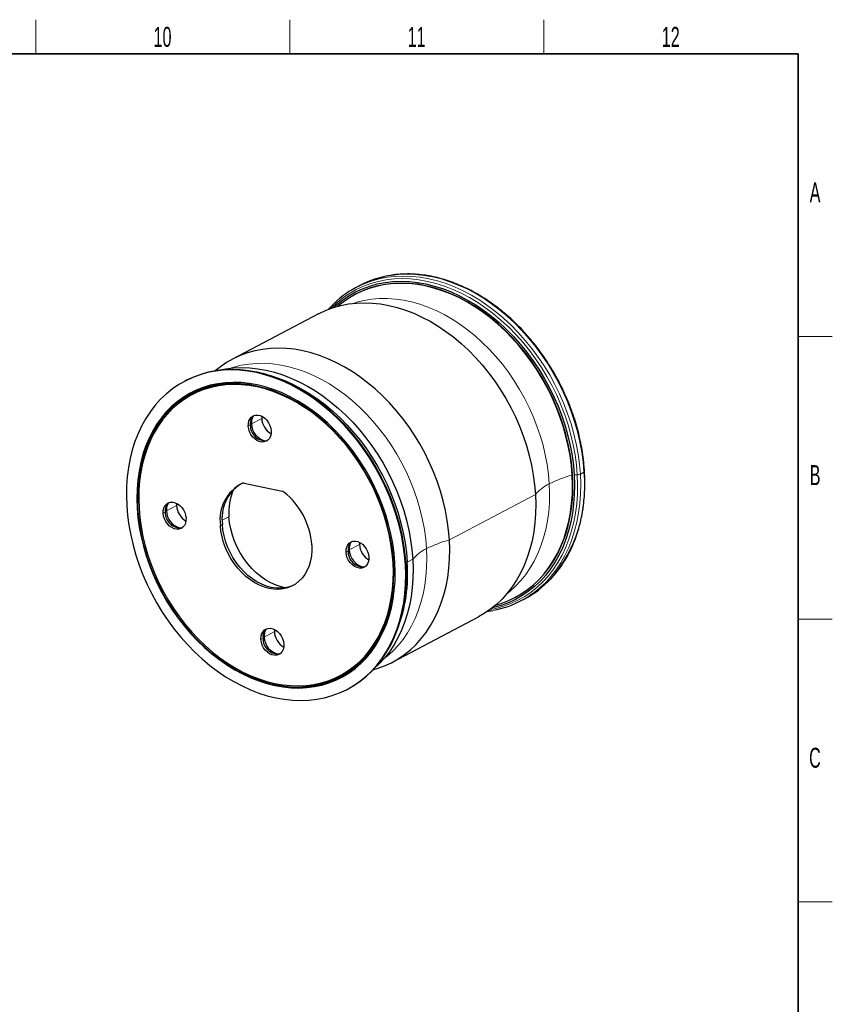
# Model space of a CAD drawing. Header units: millimetres. Extents: x 16 to 581, y 2 to 418.
# Tile 7 of 7: x 435 to 577, y 242 to 414. Entities that reach past the tile are written whole.
import ezdxf

# ---------------------------------------------------------------- set-up
doc = ezdxf.new("R2010")
doc.units = ezdxf.units.MM
doc.styles.add('SLDTEXTSTYLE0', font='TXT', dxfattribs={"width": 0.605})

msp = doc.modelspace()

# ---------------------------------------------------------------- linework, layer by layer
at = {"color": 7, "linetype": 'Continuous', "lineweight": 18}
for p, q in [((437.5, 408), (437.5, 414)), ((482, 408), (482, 414)), ((526.5, 408), (526.5, 414)), ((577, 358.5), (571, 358.5)), ((475.278, 343.237), (477.069, 344.182)), ((475.079, 343.013), (474.721, 342.824)), ((533.509, 334.739), (532.874, 334.404)), ((531.515, 334.279), (531.446, 334.243)), ((525.015, 330.848), (509.951, 322.895)), ((455.585, 328.465), (455.345, 328.427)), ((460.184, 327.751), (459.826, 327.561)), ((460.382, 327.974), (462.174, 328.919)), ((471.337, 326.968), (470.169, 326.351)), ((470.187, 325.62), (469.829, 325.431)), ((492.194, 320.933), (491.836, 320.744)), ((492.393, 321.156), (494.184, 322.102)), ((502.556, 318.991), (502.341, 318.878)), ((503.52, 319.5), (502.556, 318.991)), ((500.159, 318.882), (500.399, 318.92)), ((502.359, 318.591), (502.239, 318.528)), ((577, 309), (571, 309)), ((477.299, 305.67), (476.941, 305.481)), ((477.498, 305.893), (479.289, 306.839)), ((577, 259.5), (571, 259.5))]:
    msp.add_line(p, q, dxfattribs=at)
at = {"color": 7, "linetype": 'Continuous', "lineweight": 35}
for p, q in [((37, 408), (571, 408)), ((571, 408), (571, 12))]:
    msp.add_line(p, q, dxfattribs=at)
at = {"color": 7, "linetype": 'Continuous', "lineweight": 25}
for p, q in [((494.228, 367.437), (493.594, 367.102)), ((493.501, 365.923), (493.433, 365.886)), ((487.002, 362.491), (471.937, 354.539)), ((489.22, 363.8), (488.687, 363.234)), ((463.712, 350.762), (463.592, 350.699)), ((477.071, 344.56), (477.069, 344.182)), ((473.994, 332.84), (480.67, 331.418)), ((455.212, 330.065), (455.213, 329.968)), ((462.176, 329.297), (462.174, 328.919)), ((494.186, 322.479), (494.184, 322.102)), ((521.444, 312.827), (521.513, 312.863)), ((522.539, 312.274), (523.174, 312.609)), ((499.949, 301.479), (515.013, 309.432)), ((479.291, 307.216), (479.289, 306.839)), ((470.226, 301.529), (470.306, 301.473)), ((492.071, 296.754), (492.19, 296.817))]:
    msp.add_line(p, q, dxfattribs=at)
at = {"color": 7, "linetype": 'Continuous', "lineweight": 18, "flags": 128}
for points in [[(498.491, 368.797), (499.043, 368.891), (500.459, 369.053), (501.902, 369.108), (503.368, 369.055), (504.851, 368.895), (506.346, 368.629), (507.847, 368.257), (509.349, 367.781), (510.846, 367.203), (512.333, 366.524), (513.804, 365.747), (515.255, 364.875), (516.679, 363.911), (518.072, 362.859), (519.428, 361.722), (520.743, 360.505), (522.011, 359.211), (523.229, 357.847), (524.391, 356.416), (525.494, 354.925), (526.534, 353.377), (527.505, 351.78), (528.406, 350.139), (529.233, 348.459), (529.982, 346.748), (530.652, 345.01), (531.239, 343.254), (531.741, 341.484), (532.158, 339.708), (532.486, 337.931), (532.725, 336.161), (532.874, 334.404)], [(533.509, 334.739), (533.36, 336.496), (533.121, 338.266), (532.792, 340.043), (532.376, 341.819), (531.874, 343.589), (531.287, 345.345), (530.617, 347.083), (529.868, 348.794), (529.041, 350.474), (528.14, 352.115), (527.168, 353.712), (526.129, 355.26), (525.026, 356.752), (523.864, 358.182), (522.646, 359.547), (521.378, 360.84), (520.063, 362.057), (518.706, 363.194), (517.314, 364.246), (515.889, 365.21), (514.439, 366.082), (512.967, 366.859), (511.481, 367.538), (509.983, 368.116), (508.482, 368.593), (506.981, 368.964), (505.486, 369.231), (504.003, 369.39), (502.537, 369.443), (501.094, 369.388), (499.678, 369.226), (499.586, 369.211)], [(532.334, 334.312), (532.187, 336.051), (531.95, 337.802), (531.625, 339.56), (531.214, 341.317), (530.716, 343.069), (530.135, 344.807), (529.473, 346.526), (528.731, 348.22), (527.913, 349.881), (527.022, 351.506), (526.06, 353.086), (525.032, 354.617), (523.941, 356.093), (522.79, 357.509), (521.586, 358.859), (520.33, 360.139), (519.029, 361.343), (517.687, 362.468), (516.309, 363.509), (514.9, 364.463), (513.464, 365.326), (512.008, 366.095), (510.537, 366.767), (509.055, 367.339), (507.569, 367.81), (506.084, 368.178), (504.605, 368.442), (503.138, 368.6), (501.687, 368.652), (500.259, 368.597), (498.858, 368.437), (497.49, 368.171), (496.159, 367.801), (494.871, 367.328), (493.63, 366.753), (492.441, 366.079), (491.307, 365.308), (490.234, 364.443), (489.225, 363.487), (489.187, 363.448)], [(493.08, 364.327), (493.695, 364.518), (494.992, 364.837), (496.324, 365.052), (497.686, 365.164), (499.073, 365.171), (500.479, 365.074), (501.9, 364.872), (503.329, 364.568), (504.762, 364.162), (506.192, 363.654), (507.616, 363.049), (509.026, 362.347), (510.418, 361.551), (511.787, 360.665), (513.127, 359.692), (514.433, 358.634), (515.7, 357.498), (516.924, 356.286), (518.1, 355.003), (519.223, 353.655), (520.289, 352.246), (521.294, 350.782), (522.235, 349.267), (523.107, 347.709), (523.907, 346.113), (524.633, 344.484), (525.282, 342.83), (525.85, 341.156), (526.337, 339.469), (526.739, 337.775), (527.057, 336.081), (527.287, 334.392), (527.43, 332.716)], [(471.585, 352.979), (472.2, 353.171), (473.497, 353.489), (474.829, 353.704), (476.191, 353.816), (477.578, 353.823), (478.984, 353.726), (480.404, 353.525), (481.834, 353.22), (483.266, 352.814), (484.697, 352.307), (486.12, 351.701), (487.531, 350.999), (488.923, 350.203), (490.292, 349.317), (491.631, 348.344), (492.938, 347.287), (494.205, 346.15), (495.429, 344.938), (496.605, 343.655), (497.728, 342.307), (498.794, 340.898), (499.799, 339.434), (500.74, 337.92), (501.612, 336.361), (502.412, 334.765), (503.138, 333.137), (503.787, 331.482), (504.355, 329.809), (504.842, 328.121), (505.244, 326.427), (505.561, 324.733), (505.792, 323.044), (505.935, 321.368)], [(533.509, 334.739), (533.56, 334.772), (533.593, 334.806), (533.607, 334.841), (533.608, 334.854)], [(517.036, 310.696), (518.083, 310.91), (519.414, 311.28), (520.702, 311.753), (521.943, 312.328), (523.132, 313.002), (524.266, 313.773), (525.339, 314.638), (526.348, 315.593), (527.29, 316.636), (528.16, 317.763), (528.956, 318.969), (529.675, 320.251), (530.314, 321.602), (530.87, 323.019), (531.343, 324.497), (531.729, 326.029), (532.028, 327.61), (532.239, 329.236), (532.361, 330.898), (532.392, 332.592), (532.334, 334.312)], [(532.874, 334.404), (532.933, 332.666), (532.901, 330.954), (532.778, 329.274), (532.565, 327.632), (532.263, 326.033), (531.872, 324.485), (531.395, 322.992), (530.832, 321.56), (530.186, 320.194), (529.46, 318.899), (528.656, 317.68), (527.776, 316.541), (526.863, 315.527)], [(527.43, 332.716), (527.485, 331.059), (527.452, 329.427), (527.331, 327.825), (527.122, 326.262), (526.826, 324.741), (526.445, 323.27), (525.979, 321.853), (525.43, 320.496), (524.802, 319.204), (524.095, 317.982), (523.312, 316.835), (522.458, 315.767), (521.534, 314.781), (520.544, 313.883), (519.958, 313.415)], [(505.935, 321.368), (505.99, 319.711), (505.957, 318.079), (505.836, 316.478), (505.627, 314.914), (505.331, 313.393), (504.949, 311.922), (504.484, 310.505), (503.935, 309.148), (503.306, 307.856), (502.6, 306.634), (501.817, 305.487), (500.963, 304.419), (500.039, 303.434), (499.049, 302.535), (498.463, 302.068)]]:
    msp.add_lwpolyline(points, dxfattribs=at)
at = {"color": 7, "linetype": 'Continuous', "lineweight": 25, "flags": 128}
for points in [[(489.68, 363.614), (490.14, 364.032), (491.202, 364.887), (492.324, 365.65), (493.5, 366.317), (494.728, 366.886), (496.003, 367.354), (497.319, 367.72), (498.673, 367.983), (500.059, 368.142), (501.472, 368.195), (502.907, 368.144), (504.359, 367.988), (505.822, 367.727), (507.292, 367.363), (508.762, 366.897), (510.228, 366.331), (511.684, 365.666), (513.124, 364.905), (514.544, 364.051), (515.939, 363.108), (517.302, 362.078), (518.63, 360.965), (519.918, 359.773), (521.16, 358.507), (522.352, 357.171), (523.49, 355.77), (524.57, 354.31), (525.587, 352.795), (526.538, 351.231), (527.42, 349.624), (528.23, 347.98), (528.964, 346.304), (529.619, 344.603), (530.194, 342.884), (530.686, 341.151), (531.093, 339.412), (531.415, 337.673), (531.649, 335.94), (531.795, 334.22)], [(531.446, 334.243), (531.302, 335.944), (531.07, 337.656), (530.753, 339.375), (530.35, 341.094), (529.864, 342.807), (529.295, 344.507), (528.648, 346.188), (527.922, 347.845), (527.122, 349.47), (526.25, 351.059), (525.31, 352.604), (524.304, 354.102), (523.237, 355.545), (522.112, 356.93), (520.934, 358.25), (519.706, 359.502), (518.434, 360.68), (517.121, 361.78), (515.773, 362.798), (514.395, 363.731), (512.991, 364.575), (511.567, 365.327), (510.128, 365.984), (508.679, 366.544), (507.226, 367.004), (505.773, 367.364), (504.327, 367.622), (502.892, 367.776), (501.473, 367.827), (500.076, 367.774), (498.706, 367.617), (497.368, 367.357), (496.067, 366.995), (494.807, 366.532), (493.593, 365.97), (492.43, 365.311), (491.322, 364.557), (490.407, 363.828)], [(531.515, 334.279), (531.37, 335.98), (531.139, 337.693), (530.821, 339.412), (530.418, 341.131), (529.932, 342.843), (529.364, 344.543), (528.716, 346.225), (527.991, 347.881), (527.191, 349.506), (526.319, 351.095), (525.378, 352.64), (524.373, 354.138), (523.306, 355.581), (522.181, 356.966), (521.002, 358.286), (519.775, 359.538), (518.502, 360.716), (517.19, 361.816), (515.842, 362.834), (514.463, 363.767), (513.06, 364.611), (511.636, 365.363), (510.197, 366.02), (508.748, 366.58), (507.294, 367.041), (505.842, 367.4), (504.395, 367.658), (502.96, 367.812), (501.542, 367.863), (500.145, 367.81), (498.775, 367.653), (497.437, 367.394), (496.136, 367.031), (494.876, 366.569), (493.662, 366.006), (493.501, 365.923)], [(487.002, 362.491), (487.163, 362.575), (488.376, 363.137), (489.636, 363.6), (490.937, 363.962), (492.276, 364.222), (493.646, 364.379), (495.042, 364.432), (496.461, 364.381), (497.896, 364.227), (499.343, 363.969), (500.795, 363.609), (502.248, 363.149), (503.697, 362.589), (505.136, 361.932), (506.56, 361.18), (507.964, 360.336), (509.342, 359.403), (510.69, 358.385), (512.003, 357.285), (513.275, 356.107), (514.503, 354.855), (515.681, 353.535), (516.806, 352.15), (517.873, 350.707), (518.879, 349.209), (519.82, 347.664), (520.691, 346.075), (521.491, 344.45), (522.217, 342.793), (522.865, 341.112), (523.433, 339.412), (523.919, 337.699), (524.322, 335.981), (524.639, 334.261), (524.871, 332.549), (525.015, 330.848)], [(509.951, 322.895), (509.807, 324.596), (509.575, 326.309), (509.257, 328.028), (508.855, 329.747), (508.368, 331.459), (507.8, 333.159), (507.152, 334.841), (506.427, 336.497), (505.627, 338.122), (504.755, 339.711), (503.815, 341.256), (502.809, 342.754), (501.742, 344.197), (500.617, 345.582), (499.439, 346.902), (498.211, 348.154), (496.938, 349.332), (495.626, 350.432), (494.278, 351.45), (492.9, 352.383), (491.496, 353.227), (490.072, 353.979), (488.633, 354.636), (487.184, 355.196), (485.731, 355.657), (484.278, 356.016), (482.832, 356.274), (481.397, 356.428), (479.978, 356.479), (478.581, 356.426), (477.211, 356.269), (475.873, 356.01), (474.572, 355.647), (473.312, 355.185), (472.098, 354.622), (470.935, 353.963), (469.827, 353.209), (468.912, 352.481)], [(502.239, 318.528), (502.093, 320.257), (501.857, 321.998), (501.535, 323.746), (501.125, 325.493), (500.631, 327.235), (500.053, 328.963), (499.394, 330.672), (498.657, 332.356), (497.844, 334.009), (496.957, 335.623), (496.001, 337.195), (494.979, 338.717), (493.894, 340.185), (492.75, 341.593), (491.552, 342.935), (490.304, 344.207), (489.01, 345.405), (487.676, 346.523), (486.305, 347.559), (484.904, 348.507), (483.477, 349.365), (482.029, 350.129), (480.566, 350.797), (479.093, 351.367), (477.616, 351.835), (476.139, 352.201), (474.668, 352.463), (473.209, 352.62), (471.767, 352.672), (470.347, 352.618), (468.954, 352.458), (467.594, 352.194), (466.271, 351.826), (464.99, 351.355), (463.756, 350.784), (462.573, 350.114), (461.446, 349.347), (460.379, 348.487), (459.376, 347.537), (458.44, 346.5), (457.574, 345.379), (456.783, 344.18), (456.068, 342.906), (455.433, 341.562), (454.88, 340.153), (454.41, 338.684), (454.025, 337.161), (453.728, 335.588), (453.519, 333.972), (453.398, 332.319), (453.366, 330.635), (453.424, 328.925)], [(502.359, 318.591), (502.212, 320.32), (501.977, 322.061), (501.654, 323.809), (501.245, 325.556), (500.75, 327.298), (500.173, 329.026), (499.514, 330.735), (498.776, 332.419), (497.963, 334.072), (497.077, 335.687), (496.121, 337.258), (495.098, 338.78), (494.013, 340.248), (492.869, 341.656), (491.671, 342.998), (490.423, 344.27), (489.13, 345.468), (487.795, 346.586), (486.425, 347.622), (485.023, 348.57), (483.596, 349.428), (482.149, 350.192), (480.686, 350.86), (479.213, 351.43), (477.735, 351.898), (476.258, 352.264), (474.788, 352.526), (473.329, 352.683), (471.886, 352.735), (470.466, 352.681), (469.074, 352.521), (467.713, 352.257), (466.39, 351.889), (465.109, 351.418), (463.875, 350.847), (463.712, 350.762)], [(469.054, 352.518), (469.442, 352.615), (470.78, 352.874), (472.15, 353.031), (473.547, 353.084), (474.966, 353.034), (476.401, 352.879), (477.847, 352.621), (479.3, 352.262), (480.753, 351.801), (482.202, 351.241), (483.641, 350.584), (485.065, 349.832), (486.469, 348.988), (487.847, 348.055), (489.195, 347.037), (490.508, 345.937), (491.78, 344.759), (493.008, 343.507), (494.186, 342.187), (495.311, 340.802), (496.378, 339.359), (497.384, 337.861), (498.324, 336.316), (499.196, 334.727), (499.996, 333.102), (500.722, 331.446), (501.369, 329.764), (501.938, 328.064), (502.424, 326.352), (502.827, 324.633), (503.144, 322.914), (503.376, 321.201), (503.52, 319.5)], [(477.201, 352.042), (478.336, 351.753), (479.789, 351.292), (481.238, 350.732), (482.677, 350.075), (484.101, 349.323), (485.505, 348.479), (486.883, 347.546), (488.231, 346.528), (489.543, 345.428), (490.816, 344.25), (492.043, 342.998), (493.222, 341.678), (494.347, 340.293), (495.414, 338.85), (496.42, 337.352), (497.36, 335.807), (498.232, 334.218), (499.032, 332.593), (499.757, 330.937), (500.405, 329.255), (500.973, 327.555), (501.46, 325.843), (501.862, 324.124), (502.18, 322.405), (502.411, 320.692), (502.556, 318.991)], [(477.201, 352.042), (478.336, 351.753), (479.789, 351.292), (481.238, 350.732), (482.677, 350.075), (484.101, 349.323), (485.505, 348.479), (486.883, 347.546), (488.231, 346.528), (489.543, 345.428), (490.816, 344.25), (492.043, 342.998), (493.222, 341.678), (494.347, 340.293), (495.414, 338.85), (496.42, 337.352), (497.36, 335.807), (498.232, 334.218), (499.032, 332.593), (499.757, 330.937), (500.405, 329.255), (500.973, 327.555), (501.46, 325.843), (501.862, 324.124), (502.18, 322.405), (502.411, 320.692), (502.556, 318.991)], [(500.399, 318.92), (500.256, 320.583), (500.025, 322.258), (499.706, 323.938), (499.301, 325.618), (498.811, 327.291), (498.238, 328.949), (497.585, 330.587), (496.853, 332.198), (496.047, 333.775), (495.169, 335.313), (494.222, 336.805), (493.211, 338.245), (492.139, 339.628), (491.011, 340.948), (489.83, 342.2), (488.602, 343.38), (487.332, 344.482), (486.024, 345.501), (484.684, 346.435), (483.317, 347.28), (481.928, 348.031), (480.523, 348.687), (479.107, 349.244), (477.687, 349.7), (476.267, 350.054), (474.853, 350.303), (473.451, 350.448), (472.066, 350.488), (470.704, 350.422), (469.37, 350.25), (468.069, 349.974), (466.807, 349.594), (465.588, 349.113), (464.418, 348.531), (463.301, 347.851), (462.241, 347.076), (461.242, 346.208), (460.31, 345.252), (459.446, 344.211), (458.655, 343.09), (457.939, 341.892), (457.302, 340.622), (456.746, 339.285), (456.273, 337.887), (455.885, 336.433), (455.584, 334.929), (455.371, 333.381), (455.246, 331.795), (455.211, 330.177), (455.212, 330.065)], [(500.159, 318.882), (500.017, 320.536), (499.787, 322.202), (499.47, 323.874), (499.067, 325.545), (498.58, 327.209), (498.01, 328.858), (497.36, 330.487), (496.633, 332.09), (495.831, 333.659), (494.957, 335.188), (494.016, 336.672), (493.01, 338.105), (491.944, 339.48), (490.821, 340.793), (489.647, 342.039), (488.426, 343.212), (487.162, 344.308), (485.861, 345.323), (484.528, 346.252), (483.168, 347.091), (481.787, 347.839), (480.389, 348.491), (478.981, 349.045), (477.568, 349.499), (476.156, 349.851), (474.749, 350.099), (473.354, 350.243), (471.977, 350.283), (470.622, 350.217), (469.295, 350.046), (468.001, 349.772), (466.746, 349.394), (465.534, 348.915), (464.37, 348.336), (463.259, 347.659), (462.204, 346.888), (461.211, 346.026), (460.283, 345.075), (459.424, 344.039), (458.637, 342.924), (457.925, 341.732), (457.292, 340.469), (456.739, 339.139), (456.268, 337.749), (455.883, 336.303), (455.583, 334.807), (455.371, 333.267), (455.247, 331.689), (455.212, 330.079), (455.265, 328.444)], [(500.079, 318.9), (499.938, 320.547), (499.709, 322.207), (499.393, 323.873), (498.991, 325.538), (498.505, 327.196), (497.938, 328.84), (497.29, 330.463), (496.565, 332.06), (495.766, 333.623), (494.896, 335.147), (493.958, 336.626), (492.955, 338.053), (491.893, 339.424), (490.774, 340.732), (489.604, 341.974), (488.387, 343.142), (487.128, 344.235), (485.832, 345.245), (484.504, 346.171), (483.149, 347.008), (481.772, 347.753), (480.38, 348.402), (478.977, 348.954), (477.569, 349.407), (476.161, 349.757), (474.76, 350.005), (473.37, 350.149), (471.997, 350.188), (470.647, 350.122), (469.325, 349.952), (468.036, 349.678), (466.785, 349.302), (465.577, 348.825), (464.418, 348.248), (463.31, 347.574), (462.26, 346.806), (461.27, 345.946), (460.345, 344.999), (459.489, 343.967), (458.705, 342.855), (457.996, 341.667), (457.365, 340.409), (456.813, 339.084), (456.345, 337.699), (455.961, 336.258), (455.662, 334.767), (455.451, 333.232), (455.327, 331.66), (455.292, 330.056), (455.345, 328.427)], [(485.251, 345.664), (484.587, 346.113), (483.239, 346.946), (481.87, 347.686), (480.485, 348.333), (479.089, 348.882), (477.689, 349.331), (476.289, 349.68), (474.895, 349.927), (473.513, 350.069), (472.147, 350.108), (470.805, 350.043), (469.49, 349.874), (468.207, 349.602), (466.963, 349.228), (465.762, 348.753), (464.608, 348.179), (463.507, 347.509), (462.462, 346.744), (461.478, 345.89), (460.558, 344.947), (459.707, 343.921), (458.927, 342.815), (458.221, 341.634), (457.593, 340.382), (457.045, 339.064), (456.579, 337.686), (456.197, 336.253), (455.9, 334.77), (455.69, 333.244), (455.567, 331.68), (455.532, 330.085), (455.585, 328.465)], [(474.721, 342.824), (474.736, 343.3), (474.838, 343.737), (475.022, 344.115), (475.28, 344.418), (475.601, 344.633), (475.972, 344.75), (476.375, 344.764), (476.793, 344.675), (477.208, 344.486), (477.602, 344.206), (477.957, 343.848), (478.259, 343.425), (478.493, 342.958), (478.65, 342.467), (478.722, 341.972)], [(478.722, 341.972), (478.707, 341.496), (478.606, 341.06), (478.422, 340.682), (478.163, 340.379), (477.842, 340.164), (477.472, 340.047), (477.069, 340.032), (476.651, 340.122), (476.235, 340.31), (475.842, 340.59), (475.486, 340.949), (475.185, 341.371), (474.95, 341.838), (474.794, 342.33), (474.721, 342.824)], [(531.795, 334.22), (531.852, 332.518), (531.821, 330.842), (531.7, 329.197), (531.492, 327.589), (531.196, 326.024), (530.814, 324.508), (530.346, 323.047), (529.795, 321.645), (529.163, 320.307), (528.452, 319.04), (527.665, 317.846), (526.803, 316.732), (525.872, 315.699), (524.873, 314.754), (523.812, 313.898), (522.69, 313.135), (521.513, 312.468), (520.285, 311.9), (519.011, 311.432), (517.694, 311.065), (517.451, 311.01)], [(518.038, 311.49), (518.81, 311.718), (520.07, 312.181), (521.283, 312.743), (522.446, 313.402), (523.555, 314.156), (524.605, 315.002), (525.592, 315.936), (526.512, 316.957), (527.364, 318.059), (528.142, 319.238), (528.845, 320.491), (529.47, 321.813), (530.014, 323.199), (530.476, 324.644), (530.854, 326.142), (531.147, 327.689), (531.353, 329.278), (531.472, 330.905), (531.503, 332.561), (531.446, 334.243)], [(521.513, 312.863), (522.515, 313.438), (523.624, 314.192), (524.673, 315.038), (525.66, 315.973), (526.581, 316.993), (527.432, 318.095), (528.211, 319.274), (528.914, 320.527), (529.538, 321.849), (530.083, 323.235), (530.545, 324.68), (530.923, 326.179), (531.215, 327.725), (531.421, 329.315), (531.54, 330.941), (531.571, 332.598), (531.515, 334.279)], [(459.826, 327.561), (459.841, 328.037), (459.942, 328.474), (460.126, 328.852), (460.385, 329.155), (460.706, 329.37), (461.076, 329.487), (461.479, 329.501), (461.898, 329.412), (462.313, 329.223), (462.707, 328.944), (463.062, 328.585), (463.364, 328.162), (463.598, 327.695), (463.755, 327.204), (463.827, 326.709)], [(525.015, 330.848), (525.072, 329.166), (525.041, 327.51), (524.922, 325.883), (524.716, 324.294), (524.423, 322.747), (524.045, 321.249), (523.583, 319.804), (523.039, 318.418), (522.414, 317.096), (521.711, 315.843), (520.933, 314.664), (520.082, 313.562), (519.161, 312.541), (518.174, 311.607), (517.124, 310.761), (516.016, 310.007), (515.013, 309.432)], [(453.424, 328.925), (453.571, 327.196), (453.806, 325.455), (454.129, 323.707), (454.538, 321.96), (455.033, 320.218), (455.61, 318.49), (456.269, 316.781), (457.006, 315.097), (457.82, 313.444), (458.706, 311.829), (459.662, 310.258), (460.685, 308.736), (461.77, 307.268), (462.913, 305.86), (464.111, 304.518), (465.36, 303.246), (466.653, 302.048), (467.988, 300.929), (469.358, 299.894), (470.759, 298.946), (472.186, 298.088), (473.634, 297.323), (475.097, 296.655), (476.57, 296.086), (478.048, 295.618), (479.524, 295.252), (480.995, 294.99), (482.454, 294.833), (483.896, 294.781), (485.316, 294.835), (486.709, 294.995), (488.07, 295.259), (489.393, 295.627), (490.673, 296.098), (491.907, 296.669), (493.09, 297.339), (494.217, 298.106), (495.284, 298.966), (496.288, 299.916), (497.224, 300.953), (498.089, 302.074), (498.88, 303.273), (499.595, 304.547), (500.23, 305.891), (500.784, 307.3), (501.254, 308.769), (501.638, 310.292), (501.935, 311.865), (502.145, 313.48), (502.266, 315.134), (502.297, 316.818), (502.239, 318.528)], [(455.265, 328.444), (455.407, 326.791), (455.637, 325.124), (455.954, 323.453), (456.358, 321.782), (456.845, 320.118), (457.415, 318.468), (458.064, 316.839), (458.792, 315.237), (459.594, 313.668), (460.467, 312.139), (461.409, 310.655), (462.415, 309.222), (463.481, 307.847), (464.603, 306.533), (465.778, 305.288), (466.999, 304.115), (468.262, 303.019), (469.563, 302.004), (470.896, 301.075), (472.256, 300.235), (473.638, 299.488), (475.035, 298.836), (476.443, 298.282), (477.857, 297.828), (479.269, 297.476), (480.675, 297.228), (482.07, 297.084), (483.448, 297.044), (484.803, 297.11), (486.129, 297.281), (487.423, 297.555), (488.678, 297.933), (489.89, 298.412), (491.054, 298.991), (492.166, 299.667), (493.22, 300.438), (494.213, 301.301), (495.141, 302.252), (496, 303.287), (496.787, 304.403), (497.499, 305.595), (498.133, 306.858), (498.686, 308.188), (499.156, 309.578), (499.542, 311.024), (499.841, 312.52), (500.054, 314.06), (500.178, 315.638), (500.213, 317.248), (500.159, 318.882)], [(455.345, 328.427), (455.487, 326.779), (455.716, 325.119), (456.032, 323.453), (456.434, 321.788), (456.919, 320.131), (457.487, 318.487), (458.134, 316.864), (458.859, 315.267), (459.658, 313.704), (460.529, 312.18), (461.467, 310.701), (462.469, 309.274), (463.532, 307.903), (464.65, 306.594), (465.82, 305.353), (467.037, 304.184), (468.296, 303.092), (469.592, 302.081), (470.921, 301.156), (472.276, 300.319), (473.652, 299.574), (475.045, 298.924), (476.448, 298.372), (477.856, 297.92), (479.263, 297.57), (480.665, 297.322), (482.055, 297.178), (483.427, 297.139), (484.777, 297.205), (486.099, 297.375), (487.388, 297.648), (488.639, 298.025), (489.847, 298.502), (491.007, 299.079), (492.114, 299.753), (493.165, 300.521), (494.154, 301.381), (495.079, 302.328), (495.935, 303.36), (496.719, 304.472), (497.429, 305.659), (498.06, 306.918), (498.611, 308.243), (499.08, 309.628), (499.464, 311.069), (499.762, 312.56), (499.974, 314.094), (500.097, 315.667), (500.133, 317.27), (500.079, 318.9)], [(455.585, 328.465), (455.725, 326.826), (455.953, 325.175), (456.268, 323.518), (456.667, 321.861), (457.15, 320.213), (457.715, 318.578), (458.359, 316.963), (459.08, 315.375), (459.875, 313.82), (460.74, 312.305), (461.674, 310.834), (462.67, 309.414), (463.727, 308.051), (464.84, 306.749), (466.003, 305.515), (467.214, 304.352), (468.466, 303.266), (469.755, 302.26), (471.077, 301.34), (472.424, 300.507), (473.793, 299.766), (475.179, 299.12), (476.574, 298.571), (477.975, 298.121), (479.375, 297.773), (480.768, 297.526), (482.151, 297.383), (483.516, 297.345), (484.859, 297.41), (486.174, 297.579), (487.456, 297.851), (488.7, 298.225), (489.901, 298.7), (491.055, 299.274), (492.156, 299.944), (493.201, 300.708), (494.186, 301.563), (495.105, 302.506), (495.957, 303.532), (496.737, 304.638), (497.442, 305.819), (498.07, 307.071), (498.618, 308.389), (499.084, 309.767), (499.467, 311.2), (499.764, 312.683), (499.974, 314.209), (500.097, 315.773), (500.132, 317.368), (500.131, 317.478)], [(463.827, 326.709), (463.812, 326.233), (463.711, 325.797), (463.527, 325.419), (463.268, 325.116), (462.947, 324.901), (462.577, 324.784), (462.174, 324.77), (461.755, 324.859), (461.34, 325.047), (460.946, 325.327), (460.591, 325.686), (460.29, 326.108), (460.055, 326.575), (459.899, 327.067), (459.826, 327.561)], [(481.17, 314.506), (480.507, 314.658), (479.593, 314.959), (478.687, 315.363), (477.798, 315.867), (476.935, 316.465), (476.107, 317.151), (475.322, 317.919), (474.589, 318.759), (473.915, 319.664), (473.307, 320.624), (472.771, 321.63), (472.312, 322.671), (471.936, 323.736), (471.647, 324.814), (471.446, 325.895), (471.337, 326.968)], [(485.834, 322.022), (485.848, 321.055), (485.775, 320.118), (485.614, 319.22), (485.368, 318.372), (485.04, 317.582), (484.632, 316.86), (484.15, 316.213), (483.599, 315.648), (482.984, 315.172), (482.314, 314.789), (481.594, 314.504), (480.832, 314.321), (480.038, 314.24), (479.22, 314.264), (478.387, 314.391), (477.547, 314.62), (476.711, 314.949), (475.887, 315.374), (475.084, 315.891), (474.311, 316.494), (473.577, 317.175), (472.889, 317.929), (472.256, 318.746), (471.684, 319.618), (471.179, 320.535), (470.747, 321.486), (470.392, 322.462), (470.119, 323.453), (469.931, 324.446), (469.829, 325.431)], [(482.678, 314.981), (482.672, 314.978), (481.952, 314.694), (481.191, 314.51), (480.397, 314.429), (479.578, 314.453), (478.745, 314.58), (477.905, 314.809), (477.069, 315.138), (476.245, 315.563), (475.442, 316.08), (474.669, 316.683), (473.935, 317.365), (473.248, 318.118), (472.614, 318.935), (472.042, 319.807), (471.537, 320.724), (471.105, 321.675), (470.751, 322.652), (470.478, 323.642), (470.289, 324.635), (470.187, 325.62)], [(491.836, 320.744), (491.851, 321.22), (491.953, 321.656), (492.137, 322.034), (492.395, 322.337), (492.716, 322.552), (493.087, 322.669), (493.49, 322.683), (493.908, 322.594), (494.323, 322.406), (494.717, 322.126), (495.072, 321.767), (495.374, 321.345), (495.608, 320.878), (495.765, 320.386), (495.837, 319.891)], [(496.543, 300.142), (497.315, 300.37), (498.574, 300.833), (499.788, 301.395), (500.951, 302.054), (502.06, 302.808), (503.109, 303.654), (504.096, 304.589), (505.017, 305.609), (505.868, 306.711), (506.647, 307.89), (507.35, 309.143), (507.975, 310.465), (508.519, 311.851), (508.981, 313.296), (509.359, 314.795), (509.652, 316.341), (509.858, 317.931), (509.976, 319.557), (510.008, 321.214), (509.951, 322.895)], [(495.837, 319.891), (495.823, 319.416), (495.721, 318.979), (495.537, 318.601), (495.279, 318.298), (494.957, 318.083), (494.587, 317.966), (494.184, 317.952), (493.766, 318.041), (493.351, 318.23), (492.957, 318.509), (492.601, 318.868), (492.3, 319.29), (492.066, 319.758), (491.909, 320.249), (491.836, 320.744)], [(503.52, 319.5), (503.577, 317.819), (503.546, 316.162), (503.427, 314.536), (503.221, 312.946), (502.928, 311.4), (502.55, 309.901), (502.088, 308.456), (501.544, 307.07), (500.919, 305.748), (500.216, 304.495), (499.438, 303.316), (498.586, 302.214), (497.666, 301.194), (496.679, 300.259), (496.654, 300.238)], [(470.306, 301.473), (470.979, 301.017), (472.347, 300.173), (473.735, 299.422), (475.14, 298.766), (476.556, 298.209), (477.977, 297.753), (479.397, 297.399), (480.811, 297.149), (482.213, 297.004), (483.598, 296.965), (484.96, 297.031), (486.294, 297.202), (487.594, 297.479), (488.856, 297.858), (490.075, 298.34), (491.245, 298.922), (492.363, 299.602), (493.422, 300.377), (494.421, 301.244), (495.354, 302.2), (496.218, 303.241), (497.009, 304.363), (497.724, 305.561), (498.361, 306.831), (498.917, 308.168), (499.39, 309.566), (499.778, 311.02), (500.079, 312.524), (500.292, 314.072), (500.417, 315.658), (500.453, 317.276), (500.399, 318.92)], [(492.19, 296.817), (493.209, 297.402), (494.336, 298.169), (495.403, 299.029), (496.407, 299.979), (497.343, 301.016), (498.208, 302.137), (499, 303.336), (499.715, 304.61), (500.35, 305.954), (500.903, 307.363), (501.373, 308.832), (501.757, 310.355), (502.055, 311.928), (502.264, 313.543), (502.385, 315.197), (502.417, 316.881), (502.359, 318.591)], [(476.941, 305.481), (476.956, 305.957), (477.058, 306.393), (477.242, 306.771), (477.5, 307.074), (477.821, 307.289), (478.191, 307.406), (478.595, 307.42), (479.013, 307.331), (479.428, 307.143), (479.822, 306.863), (480.177, 306.504), (480.479, 306.082), (480.713, 305.615), (480.87, 305.123), (480.942, 304.629)], [(480.942, 304.629), (480.927, 304.153), (480.826, 303.716), (480.642, 303.338), (480.383, 303.035), (480.062, 302.82), (479.692, 302.703), (479.289, 302.689), (478.871, 302.778), (478.455, 302.967), (478.062, 303.246), (477.706, 303.605), (477.405, 304.028), (477.17, 304.495), (477.014, 304.986), (476.941, 305.481)]]:
    msp.add_lwpolyline(points, dxfattribs=at)
at = {"color": 7, "linetype": 'Continuous', "lineweight": 25}
for centre, radius, start, end in [((502.242, 352.214), 17.203, 98.88105, 117.76203), ((501.581, 351.97), 17.108, 100.40497, 136.02417), ((476.91, 343.26), 1.847, 129.26529, 187.68022), ((477.63, 343.432), 2.36, 153.50672, 184.75422), ((478.477, 343.347), 3.201, 181.98378, 257.16621), ((480.507, 344.403), 3.446, 183.67504, 238.435), ((477.723, 342.919), 2.646, 177.96016, 277.33315), ((476.829, 326.469), 7.076, 116.16416, 188.43696), ((473.883, 332.359), 0.494, 77.03282, 110.72644), ((477.374, 326.626), 7.257, 123.73418, 187.971), ((481.449, 327.748), 10.143, 157.16716, 184.40915), ((480.505, 330.701), 0.735, 51.25794, 77.03209), ((472.868, 321.106), 12.999, 4.03929, 51.46762), ((462.015, 327.997), 1.847, 129.26529, 187.68022), ((462.828, 327.656), 2.646, 177.96016, 277.33315), ((462.735, 328.169), 2.36, 153.50671, 184.75422), ((463.582, 328.085), 3.201, 181.98378, 257.16622), ((465.612, 329.14), 3.446, 183.67504, 238.435), ((494.025, 321.18), 1.847, 129.26529, 187.68022), ((494.838, 320.839), 2.646, 177.96016, 277.33315), ((494.745, 321.352), 2.36, 153.50671, 184.75422), ((495.592, 321.267), 3.201, 181.98378, 257.16622), ((497.622, 322.323), 3.446, 183.67504, 238.435), ((475.06, 316.963), 27.57, 339.33543, 4.22011), ((515.06, 327.896), 17.307, 297.95733, 316.56614), ((514.551, 327.406), 17.108, 280.40497, 316.02417), ((479.13, 305.917), 1.847, 129.26529, 187.68022), ((479.85, 306.089), 2.36, 153.50671, 184.75422), ((479.943, 305.576), 2.646, 177.96016, 277.33315), ((480.697, 306.004), 3.201, 181.98378, 257.16622), ((482.727, 307.06), 3.446, 183.67504, 238.435)]:
    msp.add_arc(centre, radius, start, end, dxfattribs=at)
at = {"color": 7, "linetype": 'Continuous', "lineweight": 18}
for centre, radius, start, end in [((508.79, 332.202), 24.849, 319.29675, 5.86045), ((536.592, 314.666), 20.242, 104.72882, 116.91213), ((532.25, 333.181), 1.134, 85.72749, 113.66954), ((532.419, 335.443), 1.134, 265.72749, 293.66954), ((530.586, 326.14), 7.294, 115.63829, 139.80005), ((515.097, 303.318), 20.242, 104.72882, 116.91213), ((509.091, 314.792), 7.294, 115.63829, 139.80005)]:
    msp.add_arc(centre, radius, start, end, dxfattribs=at)
at = {"color": 7, "linetype": 'Continuous', "lineweight": 25}
for points, knots in [([(533.608, 334.854), (533.589, 335.142), (533.533, 335.976), (533.38, 337.366), (533.124, 339.022), (532.79, 340.682), (532.379, 342.34), (531.893, 343.99), (531.334, 345.627), (530.703, 347.247), (530.002, 348.844), (529.234, 350.413), (528.401, 351.949), (527.505, 353.447), (526.55, 354.903), (525.538, 356.311), (524.472, 357.668), (523.357, 358.969), (522.194, 360.21), (520.989, 361.387), (519.745, 362.497), (518.465, 363.535), (517.154, 364.498), (515.816, 365.384), (514.455, 366.189), (513.076, 366.912), (511.682, 367.548), (510.279, 368.097), (508.87, 368.556), (507.46, 368.925), (506.055, 369.201), (504.657, 369.384), (503.273, 369.475), (501.907, 369.468), (500.698, 369.389), (499.959, 369.272), (499.657, 369.224)], [0, 0, 0, 0, 0.0159078, 0.046024, 0.0761422, 0.1062603, 0.1363779, 0.1664951, 0.1966116, 0.2267278, 0.2568437, 0.2869596, 0.3170757, 0.3471923, 0.3773096, 0.4074279, 0.4375474, 0.4676683, 0.4977908, 0.5279149, 0.5580405, 0.5881675, 0.6182954, 0.6484233, 0.6785505, 0.7086754, 0.7387967, 0.7689123, 0.7990201, 0.8291173, 0.8592014, 0.8892693, 0.9193184, 0.9493464, 0.9793516, 1, 1, 1, 1]), ([(527.678, 316.05), (527.851, 316.23), (528.33, 316.728), (529.048, 317.627), (529.834, 318.737), (530.551, 319.918), (531.198, 321.162), (531.775, 322.467), (532.277, 323.827), (532.705, 325.239), (533.057, 326.698), (533.331, 328.2), (533.527, 329.739), (533.643, 331.311), (533.68, 332.882), (533.652, 334.069), (533.615, 334.719), (533.608, 334.854)], [0, 0, 0, 0, 0.0407833, 0.1132155, 0.1856984, 0.2582347, 0.3308241, 0.4034637, 0.4761489, 0.5488739, 0.6216325, 0.6944184, 0.7672258, 0.8400494, 0.9128847, 0.9819171, 1, 1, 1, 1]), ([(516.559, 310.407), (516.883, 310.443), (517.226, 310.481), (517.558, 310.555), (517.577, 310.559)], [0, 0, 0, 0, 0.9431519, 1, 1, 1, 1])]:
    msp.add_open_spline(points, degree=3, knots=knots, dxfattribs=at)

# ---------------------------------------------------------------- texts
at = {"color": 7, "linetype": 'Continuous', "lineweight": 0, "char_height": 3.5, "attachment_point": 2, "style": 'SLDTEXTSTYLE0'}
for s, insert in [('10', (459.703, 412.743)), ('11', (504.203, 412.743)), ('12', (548.703, 412.743)), ('A', (573.982, 385.501)), ('B', (573.982, 336.001)), ('C', (573.96, 286.501))]:
    msp.add_mtext(s, dxfattribs=dict(at, insert=insert))

doc.saveas('drawing.dxf')
